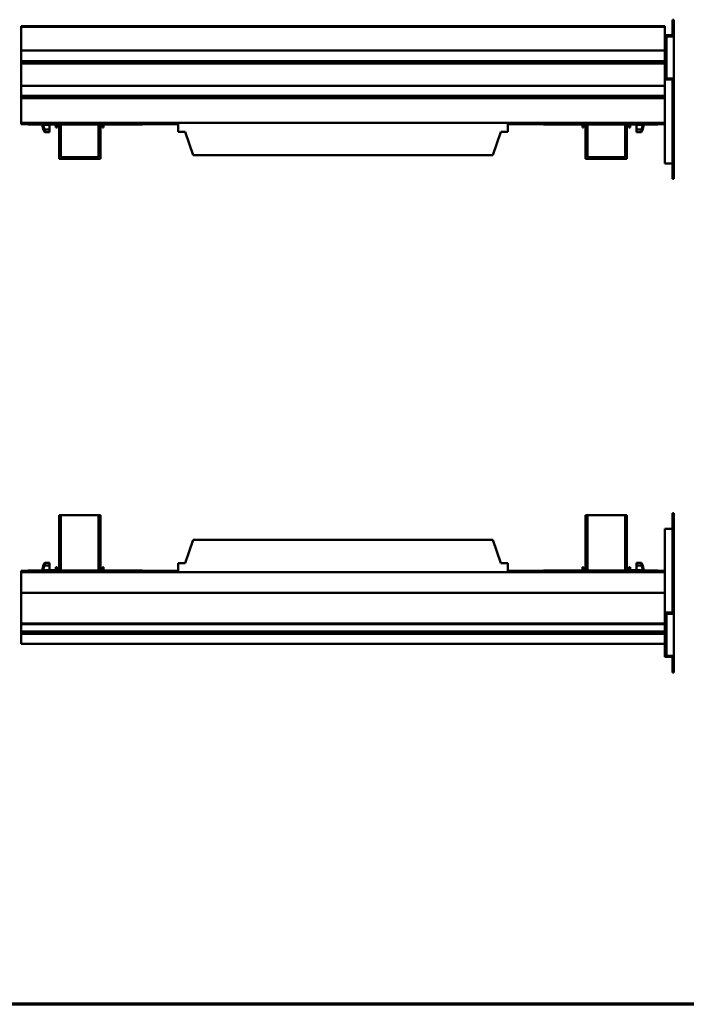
# Model space of a CAD drawing. Header units: millimetres. Extents: x 20 to 2980, y 20 to 2980.
# Tile 2 of 5: x 1009 to 2071, y 20 to 1588. Entities that reach past the tile are written whole.
import ezdxf

# ---------------------------------------------------------------- set-up
doc = ezdxf.new("R2010")
doc.units = ezdxf.units.MM
for name, color, linetype, lineweight in [('Border (ISO)', 7, 'Continuous', 70), ('Visible (ISO)', 7, 'Continuous', 50), ('Visible Narrow (ISO)', 7, 'Continuous', 35)]:
    doc.layers.add(name, color=color, linetype=linetype, lineweight=lineweight)

# ---------------------------------------------------------------- blocks, each defined once
blk = doc.blocks.new('Borders Chauvet')
at = {"layer": 'Border (ISO)'}
blk.add_line((2980, 20), (20, 20), dxfattribs=at)

msp = doc.modelspace()

# ---------------------------------------------------------------- linework, layer by layer
at = {"layer": 'Visible (ISO)'}
for p, q in [((2048.7, 1588.1), (2048.7, 1563.4)), ((2051.2, 1588.1), (2048.7, 1588.1)), ((2051.2, 1588.1), (2051.2, 1561.6)), ((1011.5, 1577.6), (1011.5, 1576.1)), ((2036.7, 1577.6), (1011.5, 1577.6)), ((1011.5, 1539.2), (1011.5, 1576.1)), ((2036.7, 1577.6), (2036.7, 1576.1)), ((2036.7, 1561.5), (2036.7, 1576.1)), ((2036.7, 1563.4), (2048.7, 1563.4)), ((2036.7, 1492.7), (2036.7, 1561.5)), ((2039.2, 1561.6), (2039.2, 1494.5)), ((2039.2, 1561.6), (2051.2, 1561.6)), ((2051.2, 1494.5), (2051.2, 1561.6)), ((1011.5, 1539.2), (2036.7, 1539.2)), ((1011.5, 1522.2), (1011.5, 1539.2)), ((1011.5, 1518.5), (1011.5, 1522.2)), ((1011.5, 1522.2), (2036.7, 1522.2)), ((1011.5, 1482.6), (1011.5, 1518.5)), ((1011.5, 1518.5), (2036.7, 1518.5)), ((2036.7, 1492.7), (2048.7, 1492.7)), ((2036.7, 1469.2), (2036.7, 1492.7)), ((2051.2, 1494.5), (2039.2, 1494.5)), ((2048.7, 1492.7), (2048.7, 1467.9)), ((2051.2, 1494.5), (2051.2, 1467.9)), ((1011.5, 1466.7), (1011.5, 1482.6)), ((1011.5, 1482.6), (2036.7, 1482.6)), ((1011.5, 1463), (1011.5, 1466.7)), ((2036.7, 1466.7), (1011.5, 1466.7)), ((1011.5, 1463), (1011.5, 1424.1)), ((1011.5, 1463), (2036.7, 1463)), ((2036.7, 1469.2), (2036.7, 1466.7)), ((2036.7, 1466.7), (2036.7, 1463)), ((2036.7, 1435.1), (2036.7, 1463)), ((2048.7, 1467.9), (2048.7, 1334.5)), ((2051.2, 1467.9), (2048.7, 1467.9)), ((2051.2, 1467.9), (2051.2, 1334.5)), ((2036.7, 1359.2), (2036.7, 1435.1)), ((1011.5, 1422), (1011.5, 1424.1)), ((1011.5, 1424.1), (2036.7, 1424.1)), ((1011.5, 1422), (1261.6, 1422)), ((1022.8, 1421.4), (1022.8, 1422)), ((1022.8, 1421.4), (1204.8, 1421.4)), ((1056.8, 1413.4), (1048.9, 1413.4)), ((1048.9, 1413.4), (1048.9, 1409.1)), ((1056.8, 1421.4), (1056.8, 1420.4)), ((1056.8, 1421.1), (1066.8, 1421.1)), ((1056.8, 1420.4), (1056.8, 1413.4)), ((1056.8, 1409.1), (1056.8, 1413.4)), ((1066.8, 1420), (1066.8, 1421.4)), ((1066.8, 1420), (1066.8, 1416.3)), ((1068.8, 1416.3), (1066.8, 1416.3)), ((1068.8, 1420), (1068.8, 1421.4)), ((1068.8, 1420), (1068.8, 1416.3)), ((1071.8, 1418.3), (1071.8, 1421.4)), ((1071.8, 1406.3), (1071.8, 1418.3)), ((1071.8, 1418.3), (1074.8, 1418.3)), ((1074.8, 1418.3), (1074.8, 1421.4)), ((1074.8, 1406.3), (1074.8, 1418.3)), ((1134.8, 1421.4), (1134.8, 1402.3)), ((1137.8, 1421.4), (1137.8, 1402.3)), ((1140.8, 1420), (1140.8, 1421.4)), ((1140.8, 1420), (1140.8, 1416.3)), ((1142.8, 1416.3), (1140.8, 1416.3)), ((1142.8, 1420), (1142.8, 1421.4)), ((1142.8, 1420), (1142.8, 1416.3)), ((1204.8, 1422), (1204.8, 1421.4)), ((1261.6, 1422), (1261.6, 1409.8)), ((1786.6, 1409.8), (1786.6, 1422)), ((1786.6, 1422), (2036.7, 1422)), ((1843.4, 1422), (1843.4, 1421.4)), ((2025.4, 1421.4), (1843.4, 1421.4)), ((1905.4, 1420), (1905.4, 1421.4)), ((1905.4, 1420), (1905.4, 1416.3)), ((1907.4, 1416.3), (1905.4, 1416.3)), ((1907.4, 1420), (1907.4, 1421.4)), ((1907.4, 1420), (1907.4, 1416.3)), ((1910.4, 1421.4), (1910.4, 1402.3)), ((1913.4, 1421.4), (1913.4, 1402.3)), ((1973.4, 1418.3), (1973.4, 1421.4)), ((1973.4, 1406.3), (1973.4, 1418.3)), ((1976.4, 1418.3), (1973.4, 1418.3)), ((1976.4, 1418.3), (1976.4, 1421.4)), ((1976.4, 1406.3), (1976.4, 1418.3)), ((1979.4, 1420), (1979.4, 1421.4)), ((1979.4, 1420), (1979.4, 1416.3)), ((1981.4, 1416.3), (1979.4, 1416.3)), ((1981.4, 1420), (1981.4, 1421.4)), ((1991.4, 1421.1), (1981.4, 1421.1)), ((1981.4, 1420), (1981.4, 1416.3)), ((1991.4, 1421.4), (1991.4, 1420.4)), ((1991.4, 1420.4), (1991.4, 1413.4)), ((1991.4, 1409.1), (1991.4, 1413.4)), ((1991.4, 1413.4), (1999.3, 1413.4)), ((1999.3, 1413.4), (1999.3, 1409.1)), ((2025.4, 1421.4), (2025.4, 1422)), ((1056.8, 1409.1), (1048.9, 1409.1)), ((1071.8, 1402.3), (1071.8, 1406.3)), ((1074.8, 1406.3), (1071.8, 1406.3)), ((1074.8, 1402.3), (1071.8, 1402.3)), ((1071.8, 1383.3), (1071.8, 1402.3)), ((1074.8, 1402.3), (1074.8, 1406.3)), ((1074.8, 1383.3), (1074.8, 1402.3)), ((1134.8, 1402.3), (1137.8, 1402.3)), ((1134.8, 1402.3), (1134.8, 1383.3)), ((1137.8, 1402.3), (1137.8, 1383.3)), ((1261.6, 1409.8), (1272.7, 1409.8)), ((1272.7, 1409.8), (1285.3, 1372.6)), ((1762.9, 1372.6), (1775.5, 1409.8)), ((1775.5, 1409.8), (1786.6, 1409.8)), ((1913.4, 1402.3), (1910.4, 1402.3)), ((1910.4, 1402.3), (1910.4, 1383.3)), ((1913.4, 1402.3), (1913.4, 1383.3)), ((1973.4, 1406.3), (1976.4, 1406.3)), ((1973.4, 1402.3), (1973.4, 1406.3)), ((1973.4, 1383.3), (1973.4, 1402.3)), ((1973.4, 1402.3), (1976.4, 1402.3)), ((1976.4, 1402.3), (1976.4, 1406.3)), ((1976.4, 1383.3), (1976.4, 1402.3)), ((1991.4, 1409.1), (1999.3, 1409.1)), ((1074.8, 1383.3), (1071.8, 1383.3)), ((1071.8, 1378.3), (1071.8, 1383.3)), ((1074.8, 1378.3), (1074.8, 1383.3)), ((1137.8, 1383.3), (1134.8, 1383.3)), ((1134.8, 1378.3), (1134.8, 1383.3)), ((1137.8, 1378.3), (1137.8, 1383.3)), ((1910.4, 1378.3), (1910.4, 1383.3)), ((1910.4, 1383.3), (1913.4, 1383.3)), ((1913.4, 1378.3), (1913.4, 1383.3)), ((1973.4, 1383.3), (1976.4, 1383.3)), ((1973.4, 1378.3), (1973.4, 1383.3)), ((1976.4, 1378.3), (1976.4, 1383.3)), ((1071.8, 1366.3), (1071.8, 1378.3)), ((1071.8, 1378.3), (1074.8, 1378.3)), ((1137.8, 1366.3), (1071.8, 1366.3)), ((1074.8, 1369.3), (1074.8, 1378.3)), ((1134.8, 1369.3), (1074.8, 1369.3)), ((1134.8, 1369.3), (1134.8, 1378.3)), ((1134.8, 1378.3), (1137.8, 1378.3)), ((1137.8, 1378.3), (1137.8, 1366.3)), ((1285.3, 1372.6), (1762.9, 1372.6)), ((1913.4, 1378.3), (1910.4, 1378.3)), ((1910.4, 1378.3), (1910.4, 1366.3)), ((1910.4, 1366.3), (1976.4, 1366.3)), ((1913.4, 1369.3), (1913.4, 1378.3)), ((1913.4, 1369.3), (1973.4, 1369.3)), ((1976.4, 1378.3), (1973.4, 1378.3)), ((1973.4, 1369.3), (1973.4, 1378.3)), ((1976.4, 1366.3), (1976.4, 1378.3)), ((2048.7, 1359.2), (2036.7, 1359.2)), ((2051.2, 1334.5), (2048.7, 1334.5)), ((2051.2, 802.1), (2048.7, 802.1)), ((2048.7, 802.1), (2048.7, 668.6)), ((2051.2, 802.1), (2051.2, 668.6)), ((1071.8, 799), (1074.8, 799)), ((1071.8, 726.6), (1071.8, 799)), ((1074.8, 726.6), (1074.8, 799)), ((1074.8, 799), (1134.8, 799)), ((1134.8, 799), (1137.8, 799)), ((1134.8, 726.6), (1134.8, 799)), ((1137.8, 726.6), (1137.8, 799)), ((1910.4, 726.6), (1910.4, 799)), ((1913.4, 799), (1910.4, 799)), ((1973.4, 799), (1913.4, 799)), ((1913.4, 726.6), (1913.4, 799)), ((1973.4, 726.6), (1973.4, 799)), ((1976.4, 799), (1973.4, 799)), ((1976.4, 726.6), (1976.4, 799)), ((2036.7, 777.4), (2036.7, 675.1)), ((2048.7, 777.4), (2036.7, 777.4)), ((1285.3, 759.7), (1272.7, 722.5)), ((1285.3, 759.7), (1762.9, 759.7)), ((1775.5, 722.5), (1762.9, 759.7)), ((1056.8, 723.2), (1048.9, 723.2)), ((1048.9, 723.2), (1048.9, 718.9)), ((1056.8, 718.9), (1056.8, 723.2)), ((1071.8, 719), (1071.8, 726.6)), ((1071.8, 726.6), (1074.8, 726.6)), ((1074.8, 719), (1074.8, 726.6)), ((1134.8, 726.6), (1134.8, 719)), ((1134.8, 726.6), (1137.8, 726.6)), ((1137.8, 726.6), (1137.8, 719)), ((1272.7, 722.5), (1261.6, 722.5)), ((1261.6, 722.5), (1261.6, 710.3)), ((1786.6, 722.5), (1775.5, 722.5)), ((1786.6, 710.3), (1786.6, 722.5)), ((1913.4, 726.6), (1910.4, 726.6)), ((1910.4, 726.6), (1910.4, 719)), ((1913.4, 726.6), (1913.4, 719)), ((1976.4, 726.6), (1973.4, 726.6)), ((1973.4, 719), (1973.4, 726.6)), ((1976.4, 719), (1976.4, 726.6)), ((1991.4, 718.9), (1991.4, 723.2)), ((1991.4, 723.2), (1999.3, 723.2)), ((1999.3, 723.2), (1999.3, 718.9)), ((1011.5, 708.3), (1011.5, 710.3)), ((1261.6, 710.3), (1011.5, 710.3)), ((1011.5, 708.3), (1011.5, 675.1)), ((1011.5, 708.3), (2036.7, 708.3)), ((1022.8, 711), (1022.8, 710.3)), ((1022.8, 711), (1204.8, 711)), ((1048.9, 718.9), (1056.8, 718.9)), ((1056.8, 718.9), (1056.8, 711.9)), ((1056.8, 711.9), (1056.8, 711)), ((1056.8, 711.3), (1066.8, 711.3)), ((1066.8, 716), (1066.8, 712.4)), ((1068.8, 716), (1066.8, 716)), ((1066.8, 711), (1066.8, 712.4)), ((1068.8, 716), (1068.8, 712.4)), ((1068.8, 711), (1068.8, 712.4)), ((1071.8, 719), (1074.8, 719)), ((1071.8, 719), (1071.8, 711)), ((1074.8, 719), (1074.8, 711)), ((1137.8, 719), (1134.8, 719)), ((1134.8, 711), (1134.8, 719)), ((1137.8, 711), (1137.8, 719)), ((1140.8, 716), (1140.8, 712.4)), ((1142.8, 716), (1140.8, 716)), ((1140.8, 711), (1140.8, 712.4)), ((1142.8, 716), (1142.8, 712.4)), ((1142.8, 711), (1142.8, 712.4)), ((1204.8, 711), (1204.8, 710.3)), ((2036.7, 710.3), (1786.6, 710.3)), ((2025.4, 711), (1843.4, 711)), ((1843.4, 711), (1843.4, 710.3)), ((1905.4, 716), (1905.4, 712.4)), ((1907.4, 716), (1905.4, 716)), ((1905.4, 711), (1905.4, 712.4)), ((1907.4, 716), (1907.4, 712.4)), ((1907.4, 711), (1907.4, 712.4)), ((1910.4, 711), (1910.4, 719)), ((1910.4, 719), (1913.4, 719)), ((1913.4, 711), (1913.4, 719)), ((1976.4, 719), (1973.4, 719)), ((1973.4, 719), (1973.4, 711)), ((1976.4, 719), (1976.4, 711)), ((1979.4, 716), (1979.4, 712.4)), ((1981.4, 716), (1979.4, 716)), ((1979.4, 711), (1979.4, 712.4)), ((1981.4, 716), (1981.4, 712.4)), ((1981.4, 711), (1981.4, 712.4)), ((1991.4, 711.3), (1981.4, 711.3)), ((1991.4, 718.9), (1991.4, 711.9)), ((1999.3, 718.9), (1991.4, 718.9)), ((1991.4, 711.9), (1991.4, 711)), ((2025.4, 711), (2025.4, 710.3)), ((1011.5, 627), (1011.5, 675.1)), ((2036.7, 675.1), (1011.5, 675.1)), ((2036.7, 656.4), (2036.7, 675.1)), ((2048.7, 668.6), (2048.7, 643.9)), ((2051.2, 668.6), (2048.7, 668.6)), ((2051.2, 668.6), (2051.2, 642.1)), ((2036.7, 656.4), (2036.7, 643.9)), ((2036.7, 643.2), (2036.7, 643.9)), ((2036.7, 643.9), (2048.7, 643.9)), ((2036.7, 627), (2036.7, 643.2)), ((2039.2, 642.1), (2039.2, 574.9)), ((2039.2, 642.1), (2051.2, 642.1)), ((2051.2, 574.9), (2051.2, 642.1)), ((1011.5, 627), (1011.5, 625.5)), ((1011.5, 613.9), (1011.5, 625.5)), ((2036.7, 625.5), (1011.5, 625.5)), ((1011.5, 610.1), (1011.5, 613.9)), ((1011.5, 613.9), (2036.7, 613.9)), ((2036.7, 627), (2036.7, 625.5)), ((2036.7, 573.2), (2036.7, 625.5)), ((1011.5, 594.2), (1011.5, 610.1)), ((1011.5, 610.1), (2036.7, 610.1)), ((2036.7, 594.2), (1011.5, 594.2)), ((2036.7, 573.2), (2048.7, 573.2)), ((2051.2, 574.9), (2039.2, 574.9)), ((2048.7, 573.2), (2048.7, 548.4)), ((2051.2, 574.9), (2051.2, 548.4)), ((2051.2, 548.4), (2048.7, 548.4))]:
    msp.add_line(p, q, dxfattribs=at)
for centre, start, end in [((1122.8, 1428.8), 185.4657, 189.1678), ((1925.5, 1428.8), 350.8322, 354.5343), ((1122.8, 703.5), 170.8322, 174.5343), ((1925.5, 703.5), 5.4657, 9.1678)]:
    msp.add_arc(centre, 77.9, start, end, dxfattribs=at)
for centre, major_axis, ratio, start_param, end_param in [((1122.8, 1433.1), (-77.6, 0), 0.828877, 0.199072, 0.311544), ((1122.8, 1422.4), (-77.6, 0), 0.559431, 0.199072, 0.311544), ((1925.5, 1433.1), (77.6, 0), 0.828877, 5.971642, 6.084113), ((1925.5, 1422.4), (77.6, 0), 0.559431, 5.971642, 6.084113), ((1122.8, 709.9), (-77.6, 0), 0.559431, 5.971642, 6.084113), ((1925.5, 709.9), (77.6, 0), 0.559431, 0.199072, 0.311544), ((1122.8, 699.2), (-77.6, 0), 0.828877, 5.971642, 6.084113), ((1925.5, 699.2), (77.6, 0), 0.828877, 0.199072, 0.311544)]:
    msp.add_ellipse(centre, major_axis=major_axis, ratio=ratio, start_param=start_param, end_param=end_param, dxfattribs=at)
for points, knots in [([(1045.8, 1416.4), (1045.8, 1416.4), (1045.8, 1416.3), (1046, 1415.9), (1046.1, 1415.7), (1046.3, 1414.9), (1046.5, 1414.4), (1046.7, 1413.9), (1046.7, 1413.8), (1046.7, 1413.8)], [0.8578735, 0.8578735, 0.8578735, 0.8578735, 1.1322098, 1.1322098, 1.4226269, 1.4226269, 1.7130441, 1.7130441, 1.7239329, 1.7239329, 1.7239329, 1.7239329]), ([(2002.4, 1416.4), (2002.4, 1416.4), (2002.4, 1416.3), (2002.2, 1415.9), (2002.2, 1415.7), (2001.9, 1414.9), (2001.7, 1414.4), (2001.5, 1413.9), (2001.5, 1413.8), (2001.5, 1413.8)], [-8.5096875, -8.5096875, -8.5096875, -8.5096875, -8.2353512, -8.2353512, -7.9449341, -7.9449341, -7.6545169, -7.6545169, -7.6436281, -7.6436281, -7.6436281, -7.6436281]), ([(1046.7, 718.5), (1046.5, 718), (1046.4, 717.5), (1046.1, 716.8), (1046, 716.5), (1045.8, 716.1), (1045.8, 716), (1045.8, 716), (1045.8, 716), (1045.8, 716)], [0, 0, 0, 0, 0.2830524, 0.2830524, 0.5661049, 0.5661049, 0.8491573, 0.8491573, 0.8578735, 0.8578735, 0.8578735, 0.8578735]), ([(1046.5, 711), (1046.6, 711.3), (1046.6, 711.5), (1046.7, 711.9), (1046.7, 711.9), (1046.7, 711.9)], [1.6145293, 1.6145293, 1.6145293, 1.6145293, 1.7130441, 1.7130441, 1.7239329, 1.7239329, 1.7239329, 1.7239329]), ([(2001.5, 718.5), (2001.7, 718), (2001.8, 717.5), (2002.1, 716.8), (2002.2, 716.5), (2002.4, 716.1), (2002.4, 716), (2002.4, 716), (2002.4, 716), (2002.4, 716)], [-9.367561, -9.367561, -9.367561, -9.367561, -9.0845086, -9.0845086, -8.8014561, -8.8014561, -8.5184037, -8.5184037, -8.5096875, -8.5096875, -8.5096875, -8.5096875]), ([(2001.7, 711), (2001.6, 711.3), (2001.6, 711.5), (2001.5, 711.9), (2001.5, 711.9), (2001.5, 711.9)], [-7.7530317, -7.7530317, -7.7530317, -7.7530317, -7.6545169, -7.6545169, -7.6436281, -7.6436281, -7.6436281, -7.6436281])]:
    msp.add_open_spline(points, degree=3, knots=knots, dxfattribs=at)
for points in [[(1046.7, 1420.4), (1046.6, 1420.7), (1046.6, 1421), (1046.5, 1421.4)], [(2001.5, 1420.4), (2001.6, 1420.7), (2001.6, 1421), (2001.7, 1421.4)]]:
    msp.add_open_spline(points, degree=3, dxfattribs=at)
at = {"layer": 'Visible Narrow (ISO)'}
for p, q in [((2036.7, 1576.1), (1011.5, 1576.1)), ((1046.7, 1420.4), (1056.8, 1420.4)), ((1068.8, 1420), (1066.8, 1420)), ((1140.8, 1420), (1142.8, 1420)), ((1907.4, 1420), (1905.4, 1420)), ((1979.4, 1420), (1981.4, 1420)), ((2001.5, 1420.4), (1991.4, 1420.4)), ((1046.7, 711.9), (1056.8, 711.9)), ((1068.8, 712.4), (1066.8, 712.4)), ((1140.8, 712.4), (1142.8, 712.4)), ((1907.4, 712.4), (1905.4, 712.4)), ((1979.4, 712.4), (1981.4, 712.4)), ((2001.5, 711.9), (1991.4, 711.9)), ((2036.7, 627), (1011.5, 627))]:
    msp.add_line(p, q, dxfattribs=at)

# ---------------------------------------------------------------- block references
msp.add_blockref('Borders Chauvet', (0, 0))

doc.saveas('drawing.dxf')
